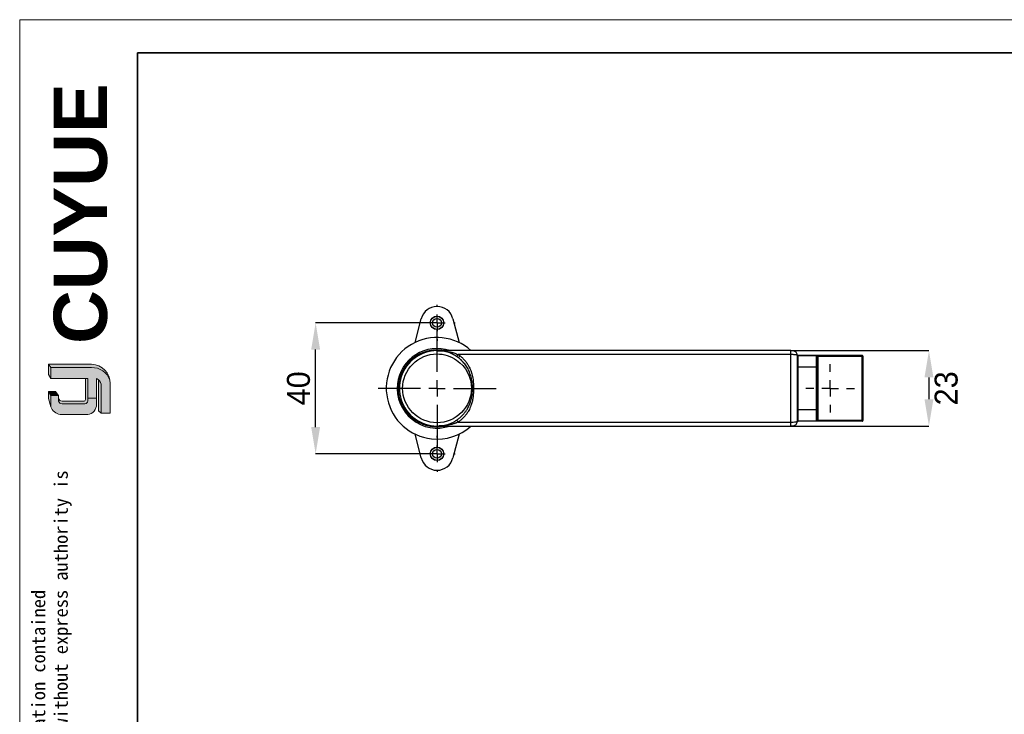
# Model space of a CAD drawing. Header units: millimetres. Extents: x 1370 to 1970, y 2215 to 2639.
# Tile 11 of 16: x 1370 to 1670, y 2427 to 2639. Entities that reach past the tile are written whole.
import ezdxf

# ---------------------------------------------------------------- set-up
doc = ezdxf.new("R2010")
doc.units = ezdxf.units.MM
doc.linetypes.add('CENTERX2', pattern=[20.319999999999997, 12.7, -2.54, 2.54, -2.54])
for name, color, linetype, lineweight in [('0007', 7, 'Continuous', 5), ('实线层', 7, 'Continuous', 25), ('尺寸线层', 3, 'Continuous', 18), ('粗实线层', 7, 'Continuous', 35), ('细实线层', 3, 'Continuous', 18)]:
    doc.layers.add(name, color=color, linetype=linetype, lineweight=lineweight)
for name, color, linetype in [('1轮廓实线层', 7, 'Continuous'), ('2细线层', 3, 'Continuous'), ('3中心线层', 1, 'CENTERX2')]:
    doc.layers.add(name, color=color, linetype=linetype)
doc.styles.add('ARIAL', font='arial.ttf')
doc.styles.add('SLDTEXTSTYLE1', font='txt')
doc.styles.get("Standard").update_dxf_attribs({"font": 'arial.ttf'})
doc.dimstyles.new('SLDDIMSTYLE0', dxfattribs={"dimtxt": 7, "dimasz": 8.16, "dimexe": 0, "dimexo": 0.0625, "dimgap": 1.75, "dimtad": 2, "dimdec": 0, "dimrnd": 1e-09, "dimzin": 4, "dimdsep": 46, "dimtxsty": 'SLDTEXTSTYLE1', "dimsah": 1, "dimcen": 0.09, "dimadec": 0, "dimazin": 1, "dimtfac": 1, "dimtmove": 0, "dimatfit": 0, "dimfxl": 1, "dimfrac": 2, "dimtolj": 1, "dimtzin": 12, "dimarcsym": 0})

# ---------------------------------------------------------------- blocks, each defined once
blk = doc.blocks.new('*D26')
at = {"layer": '2细线层', "color": 0, "lineweight": -2, "ltscale": 2, "transparency": 16777216}
for p, q in [((1497.255233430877, 2546.562426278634), (1460.263660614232, 2546.562426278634)), ((1460.263660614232, 2514.722426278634), (1460.263660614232, 2538.402426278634)), ((1497.255233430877, 2506.562426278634), (1460.263660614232, 2506.562426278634))]:
    blk.add_line(p, q, dxfattribs=at)
at = {"layer": '2细线层', "color": 0, "ltscale": 2, "transparency": 16777216}
for points in [[(1458.903660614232, 2538.402426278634), (1461.623660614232, 2538.402426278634), (1460.263660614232, 2546.562426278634)], [(1458.903660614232, 2514.722426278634), (1461.623660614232, 2514.722426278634), (1460.263660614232, 2506.562426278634)]]:
    blk.add_solid(points, dxfattribs=at)
at = {"layer": 'Defpoints', "color": 0, "ltscale": 2, "transparency": 16777216}
for p in [(1460.263660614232, 2546.562426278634), (1497.317733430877, 2546.562426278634), (1497.317733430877, 2506.562426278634)]:
    blk.add_point(p, dxfattribs=at)
at = {"layer": '2细线层', "color": 0, "ltscale": 2, "transparency": 16777216, "insert": (1451.513660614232, 2526.562426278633), "char_height": 7, "attachment_point": 2, "rotation": 90, "style": 'SLDTEXTSTYLE1'}
blk.add_mtext('\\A1;40', dxfattribs=at)
blk = doc.blocks.new('*D27')
at = {"layer": '2细线层', "color": 0, "lineweight": -2, "ltscale": 2, "transparency": 16777216}
for p, q in [((1605.380233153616, 2538.062426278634), (1647.462904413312, 2538.062426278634)), ((1647.462904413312, 2529.902426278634), (1647.462904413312, 2523.222426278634)), ((1605.38023346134, 2515.062426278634), (1647.462904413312, 2515.062426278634))]:
    blk.add_line(p, q, dxfattribs=at)
at = {"layer": '2细线层', "color": 0, "ltscale": 2, "transparency": 16777216}
for points in [[(1646.102904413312, 2529.902426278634), (1648.822904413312, 2529.902426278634), (1647.462904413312, 2538.062426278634)], [(1646.102904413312, 2523.222426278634), (1648.822904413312, 2523.222426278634), (1647.462904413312, 2515.062426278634)]]:
    blk.add_solid(points, dxfattribs=at)
at = {"layer": 'Defpoints', "color": 0, "ltscale": 2, "transparency": 16777216}
for p in [(1605.317733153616, 2538.062426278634), (1605.31773346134, 2515.062426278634), (1647.462904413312, 2515.062426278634)]:
    blk.add_point(p, dxfattribs=at)
at = {"layer": '2细线层', "color": 0, "ltscale": 2, "transparency": 16777216, "insert": (1649.212904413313, 2526.562426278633), "char_height": 7, "attachment_point": 2, "rotation": 90, "style": 'SLDTEXTSTYLE1'}
blk.add_mtext('\\A1;23', dxfattribs=at)
blk = doc.blocks.new('SW_CENTERMARKSYMBOL_0')
at = {"layer": '3中心线层', "color": 0, "ltscale": 4}
for p, q in [((0, 5.000000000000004), (0, 18.00000000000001)), ((-4.99999999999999, 0), (-18, 0)), ((0, 0), (-2.500000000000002, 0)), ((0, 0), (0, 2.500000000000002)), ((0, 0), (0, -2.500000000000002)), ((0, 0), (2.500000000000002, 0)), ((4.99999999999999, 0), (18, 0)), ((0, -5.000000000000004), (0, -17.99999999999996))]:
    blk.add_line(p, q, dxfattribs=at)
blk = doc.blocks.new('SW_CENTERMARKSYMBOL_1')
at = {"layer": '3中心线层', "color": 0, "ltscale": 4}
for p, q in [((0, 5.000000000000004), (0, 5.500000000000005)), ((-5.000000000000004, 0), (-5.500000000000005, 0)), ((0, 0), (-2.500000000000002, 0)), ((0, 0), (0, 2.500000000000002)), ((0, 0), (0, -2.500000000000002)), ((0, 0), (2.500000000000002, 0)), ((5.000000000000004, 0), (5.500000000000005, 0)), ((0, -5.000000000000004), (0, -5.500000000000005))]:
    blk.add_line(p, q, dxfattribs=at)
blk = doc.blocks.new('SW_CENTERMARKSYMBOL_2')
at = {"layer": '3中心线层', "color": 0, "ltscale": 4}
for p, q in [((0, 5.000000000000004), (0, 5.499999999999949)), ((-5.000000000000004, 0), (-5.500000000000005, 0)), ((0, 0), (-2.500000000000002, 0)), ((0, 0), (0, 2.499999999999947)), ((0, 0), (0, -2.500000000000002)), ((0, 0), (2.500000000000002, 0)), ((4.99999999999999, 0), (5.499999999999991, 0)), ((0, -5.000000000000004), (0, -5.500000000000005))]:
    blk.add_line(p, q, dxfattribs=at)
blk = doc.blocks.new('SW_CENTERMARKSYMBOL_3')
at = {"layer": '3中心线层', "color": 0, "ltscale": 4}
for p, q in [((0, 5.000000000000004), (0, 7.400000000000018)), ((-4.999999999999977, 0), (-7.39999999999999, 0)), ((0, 0), (-2.500000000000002, 0)), ((0, 0), (0, 2.500000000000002)), ((0, 0), (0, -2.500000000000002)), ((0, 0), (2.500000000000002, 0)), ((5.000000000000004, 0), (7.400000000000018, 0)), ((0, -5.000000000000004), (0, -7.400000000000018))]:
    blk.add_line(p, q, dxfattribs=at)

msp = doc.modelspace()

# ---------------------------------------------------------------- hatches: boundary and pattern name
at = {"layer": '实线层'}
h = msp.add_hatch(color=251, dxfattribs=at)
edge = h.paths.add_edge_path(flags=0)
edge.add_line((1378.7264040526, 2533.908611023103), (1379.431717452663, 2532.91151884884))
edge.add_line((1379.431717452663, 2532.911518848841), (1391.865482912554, 2532.911518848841))
edge.add_arc((1392.084972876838, 2527.284075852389), 5.631721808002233, 18.258457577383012, 92.23360366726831, ccw=False)
edge.add_arc((1391.713567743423, 2528.115400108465), 5.795202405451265, 9.265836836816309, 88.49787900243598)
edge.add_line((1391.865482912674, 2533.908611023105), (1378.726404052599, 2533.908611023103))
h = msp.add_hatch(color=254, dxfattribs=at)
h.paths.add_polyline_path([(1378.7264040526, 2523.468054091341), (1379.431717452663, 2520.935198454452), (1379.431717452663, 2524.417722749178), (1378.7264040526, 2525.615445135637)], flags=0)
h.paths.add_polyline_path([(1379.431717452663, 2529.518780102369), (1379.431717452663, 2532.911518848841), (1378.7264040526, 2533.908611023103), (1378.7264040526, 2530.769411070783)], flags=0)
h = msp.add_hatch(color=251, dxfattribs=at)
edge = h.paths.add_edge_path(flags=0)
edge.add_line((1389.366965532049, 2522.641975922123), (1382.88119656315, 2522.641975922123))
edge.add_arc((1382.878882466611, 2523.750269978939), 1.108296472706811, 193.8962338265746, 270.1196323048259, ccw=False)
edge.add_line((1381.803023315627, 2523.484096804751), (1381.803023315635, 2522.684840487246))
edge.add_arc((1382.878882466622, 2522.951013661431), 1.108296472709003, 193.8962338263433, 270.1196323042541)
edge.add_line((1382.88119656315, 2521.842719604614), (1389.849158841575, 2521.84271960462))
edge.add_arc((1389.881886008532, 2522.643542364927), 0.8014912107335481, 267.659799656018, 364.9883187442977)
edge.add_line((1390.680341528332, 2522.713234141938), (1390.680341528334, 2529.518780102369))
edge.add_line((1390.680341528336, 2529.518780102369), (1390.005639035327, 2529.518780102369))
edge.add_line((1390.005639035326, 2529.518780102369), (1390.005639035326, 2523.153493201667))
edge.add_arc((1389.386792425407, 2523.271698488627), 0.6300346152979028, 268.1966309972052, 349.18624476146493, ccw=False)
h = msp.add_hatch(color=251, dxfattribs=at)
edge = h.paths.add_edge_path(flags=0)
edge.add_line((1394.003130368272, 2519.689526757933), (1394.788227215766, 2518.976149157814))
edge.add_line((1394.788227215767, 2518.976149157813), (1394.788227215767, 2527.826600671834))
edge.add_arc((1392.685037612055, 2527.502344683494), 2.128038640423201, 8.764480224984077, 53.88699480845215)
edge.add_line((1393.939260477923, 2529.221493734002), (1394.003130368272, 2519.689526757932))
msp.add_hatch(color=251, dxfattribs=at).paths.add_polyline_path([(1381.803023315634, 2524.417722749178), (1380.892961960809, 2525.615445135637), (1378.7264040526, 2525.615445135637), (1379.431717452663, 2524.417722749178)], flags=0)
h = msp.add_hatch(color=30, dxfattribs=at)
edge = h.paths.add_edge_path(flags=0)
edge.add_arc((1382.878882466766, 2522.951013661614), 1.108296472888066, 193.8962338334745, 270.11963231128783, ccw=False)
edge.add_line((1381.803023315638, 2522.684840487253), (1381.803023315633, 2524.417722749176))
edge.add_line((1381.803023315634, 2524.417722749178), (1379.431717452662, 2524.417722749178))
edge.add_line((1379.431717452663, 2524.417722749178), (1379.431717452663, 2520.935198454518))
edge.add_arc((1382.70232366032, 2522.026394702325), 3.447836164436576, 198.4506221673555, 263.4013944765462)
edge.add_line((1382.306122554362, 2518.601398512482), (1390.680341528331, 2518.60139851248))
edge.add_arc((1390.405496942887, 2521.551611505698), 2.962987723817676, 275.3223660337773, 362.7233690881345)
edge.add_line((1393.365138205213, 2521.692394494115), (1393.365138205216, 2523.549027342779))
edge.add_line((1393.365138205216, 2523.549027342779), (1390.680341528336, 2523.549027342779))
edge.add_line((1390.680341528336, 2523.549027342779), (1390.680341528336, 2522.713234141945))
edge.add_arc((1389.881886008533, 2522.643542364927), 0.8014912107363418, -92.34020034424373, 4.988318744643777, ccw=False)
edge.add_line((1389.849158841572, 2521.842719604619), (1382.88119656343, 2521.84271960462))
at = {"layer": '尺寸线层'}
h = msp.add_hatch(color=179, dxfattribs=at)
edge = h.paths.add_edge_path(flags=0)
edge.add_line((1391.865482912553, 2532.911518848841), (1379.431717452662, 2532.911518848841))
edge.add_line((1379.431717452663, 2532.911518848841), (1379.431717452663, 2529.518780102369))
edge.add_line((1379.431717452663, 2529.518780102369), (1390.680341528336, 2529.518780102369))
edge.add_line((1390.680341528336, 2529.518780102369), (1390.680341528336, 2523.549027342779))
edge.add_line((1390.680341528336, 2523.549027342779), (1393.365138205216, 2523.549027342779))
edge.add_line((1393.365138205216, 2523.549027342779), (1393.365138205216, 2529.518780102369))
edge.add_arc((1392.685037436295, 2527.502344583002), 2.128038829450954, 8.764482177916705, 71.36184450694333, ccw=False)
edge.add_line((1394.788227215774, 2527.826600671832), (1394.788227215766, 2518.976149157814))
edge.add_line((1394.788227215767, 2518.976149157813), (1397.50793574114, 2518.976149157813))
edge.add_line((1397.507935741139, 2518.976149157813), (1397.507935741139, 2528.017060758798))
edge.add_arc((1391.713568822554, 2528.11540008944), 5.795201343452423, 359.0276957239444, 369.2658387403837)
edge.add_arc((1392.084972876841, 2527.284075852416), 5.631721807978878, 18.25845757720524, 92.23360366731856)

# ---------------------------------------------------------------- linework, layer by layer
at = {"layer": '0007'}
for p, q in [((1378.7264040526, 2533.908611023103), (1391.86548291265, 2533.908611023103)), ((1378.7264040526, 2530.769411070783), (1378.7264040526, 2533.908611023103)), ((1379.431717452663, 2532.911518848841), (1378.7264040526, 2533.908611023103)), ((1379.431717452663, 2529.518780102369), (1378.7264040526, 2530.769411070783)), ((1379.431717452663, 2532.911518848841), (1391.865482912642, 2532.911518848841)), ((1379.431717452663, 2529.518780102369), (1379.431717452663, 2532.911518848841)), ((1390.680341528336, 2529.518780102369), (1379.431717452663, 2529.518780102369)), ((1390.005639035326, 2523.153493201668), (1390.005639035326, 2529.518780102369)), ((1390.680341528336, 2522.713234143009), (1390.680341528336, 2529.518780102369)), ((1393.365138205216, 2521.692394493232), (1393.365138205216, 2529.518780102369)), ((1394.003130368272, 2519.689526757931), (1393.939260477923, 2529.221493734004)), ((1394.788227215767, 2518.976149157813), (1394.788227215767, 2527.826600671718)), ((1397.507935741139, 2518.976149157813), (1397.507935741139, 2528.017060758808)), ((1378.7264040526, 2523.468054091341), (1378.7264040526, 2525.615445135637)), ((1380.892961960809, 2525.615445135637), (1378.7264040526, 2525.615445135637)), ((1379.431717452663, 2524.417722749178), (1378.7264040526, 2525.615445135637)), ((1381.803023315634, 2524.417722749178), (1380.892961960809, 2525.615445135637)), ((1379.431717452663, 2520.935198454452), (1378.7264040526, 2523.468054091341)), ((1379.431717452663, 2520.935198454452), (1379.431717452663, 2524.417722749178)), ((1381.803023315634, 2524.417722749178), (1379.431717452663, 2524.417722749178)), ((1381.803023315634, 2522.684840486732), (1381.803023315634, 2524.417722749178)), ((1389.366965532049, 2522.641975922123), (1382.881196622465, 2522.641975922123)), ((1389.849158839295, 2521.84271960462), (1382.881196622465, 2521.84271960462)), ((1390.680341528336, 2523.549027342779), (1393.365138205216, 2523.549027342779)), ((1390.680341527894, 2518.60139851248), (1382.306122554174, 2518.60139851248)), ((1394.788227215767, 2518.976149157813), (1394.003130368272, 2519.689526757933)), ((1397.507935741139, 2518.976149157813), (1394.788227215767, 2518.976149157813))]:
    msp.add_line(p, q, dxfattribs=at)
for centre, radius, start, end in [((1391.713567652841, 2528.115400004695), 5.795202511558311, 359.0276967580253, 88.49787813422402), ((1392.084973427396, 2527.284076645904), 5.631721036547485, 18.24249939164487, 92.2336095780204), ((1392.685037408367, 2527.502344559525), 2.128038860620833, 8.764482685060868, 71.36184399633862), ((1382.878882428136, 2523.750269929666), 1.108296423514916, 193.8962318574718, 270.1196373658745), ((1382.878882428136, 2522.951013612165), 1.108296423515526, 193.8962318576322, 270.1196373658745), ((1389.386792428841, 2523.271698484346), 0.6300346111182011, 268.1966306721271, 349.1862450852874), ((1389.881885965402, 2522.643542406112), 0.8014912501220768, 267.6598026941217, 4.988315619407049), ((1390.405497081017, 2521.551611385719), 2.962987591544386, 275.322363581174, 2.723371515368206), ((1382.702324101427, 2522.026395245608), 3.447836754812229, 198.4506284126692, 263.4013882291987)]:
    msp.add_arc(centre, radius, start, end, dxfattribs=at)
at = {"layer": '1轮廓实线层', "linetype": 'Continuous', "lineweight": 25, "ltscale": 2}
for p, q in [((1490.595954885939, 2540.529089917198), (1492.476504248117, 2547.812426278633)), ((1502.158962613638, 2547.812426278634), (1504.039511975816, 2540.529089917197)), ((1605.317733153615, 2538.062426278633), (1497.317733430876, 2538.062426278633)), ((1500.919313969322, 2537.495090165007), (1500.88034062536, 2537.49667328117)), ((1501.174164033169, 2537.374367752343), (1500.880342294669, 2537.49667605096)), ((1605.317733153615, 2536.871704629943), (1503.75856424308, 2536.871682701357)), ((1605.317733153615, 2538.013732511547), (1605.317733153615, 2538.062426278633)), ((1605.317733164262, 2516.253147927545), (1605.317733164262, 2536.871704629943)), ((1605.798030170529, 2538.062426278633), (1605.817733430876, 2538.062426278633)), ((1607.316925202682, 2536.56242628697), (1607.271322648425, 2536.62108645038)), ((1607.517733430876, 2536.54720218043), (1607.517733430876, 2536.562426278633)), ((1613.117733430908, 2536.562426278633), (1607.517733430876, 2536.562426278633)), ((1607.517733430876, 2536.503847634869), (1607.517733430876, 2536.54720218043)), ((1607.517733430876, 2533.121004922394), (1607.517733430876, 2536.503847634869)), ((1613.117733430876, 2536.50384763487), (1607.517733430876, 2536.503847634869)), ((1613.117733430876, 2536.547202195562), (1613.117733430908, 2536.562426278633)), ((1613.117733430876, 2536.50384763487), (1613.117733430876, 2536.547202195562)), ((1613.117733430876, 2533.121004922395), (1613.117733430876, 2536.50384763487)), ((1613.317733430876, 2532.979583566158), (1613.317733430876, 2536.362426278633)), ((1613.317733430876, 2536.362426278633), (1613.517733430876, 2536.362426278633)), ((1613.517733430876, 2536.362426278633), (1613.517733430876, 2536.56242627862)), ((1627.117733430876, 2536.562426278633), (1613.517733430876, 2536.562426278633)), ((1613.517733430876, 2536.362426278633), (1613.517733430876, 2516.762426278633)), ((1613.517733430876, 2536.362426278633), (1627.117733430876, 2536.362426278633)), ((1627.117733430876, 2536.362426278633), (1627.117733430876, 2536.562426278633)), ((1627.317733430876, 2536.362426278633), (1627.117733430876, 2536.362426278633)), ((1627.117733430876, 2516.762426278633), (1627.117733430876, 2536.362426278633)), ((1627.317733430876, 2536.362426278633), (1627.317733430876, 2516.762426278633)), ((1607.517733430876, 2532.979583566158), (1607.317733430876, 2532.979583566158)), ((1607.517733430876, 2533.056120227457), (1607.517733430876, 2533.121004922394)), ((1607.517733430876, 2533.121004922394), (1613.117733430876, 2533.121004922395)), ((1607.517733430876, 2532.979583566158), (1607.517733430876, 2533.056120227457)), ((1613.117733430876, 2532.979583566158), (1607.517733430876, 2532.979583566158)), ((1607.517733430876, 2520.145268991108), (1607.517733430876, 2532.979583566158)), ((1613.117733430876, 2533.056120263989), (1613.117733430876, 2533.121004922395)), ((1613.117733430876, 2532.979583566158), (1613.117733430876, 2533.056120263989)), ((1613.317733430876, 2532.979583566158), (1613.117733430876, 2532.979583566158)), ((1613.117733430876, 2520.145268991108), (1613.117733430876, 2532.979583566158)), ((1613.317733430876, 2520.145268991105), (1613.317733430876, 2532.979583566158)), ((1607.317733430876, 2520.145268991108), (1607.517733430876, 2520.145268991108)), ((1607.517733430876, 2520.068732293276), (1607.517733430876, 2520.145268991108)), ((1607.517733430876, 2520.145268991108), (1613.117733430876, 2520.145268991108)), ((1607.517733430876, 2520.003847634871), (1607.517733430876, 2520.068732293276)), ((1613.117733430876, 2520.003847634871), (1607.517733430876, 2520.003847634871)), ((1607.517733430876, 2516.621004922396), (1607.517733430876, 2520.003847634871)), ((1613.117733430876, 2520.068732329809), (1613.117733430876, 2520.145268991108)), ((1613.117733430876, 2520.145268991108), (1613.307681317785, 2520.145268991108)), ((1613.117733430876, 2520.003847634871), (1613.117733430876, 2520.068732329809)), ((1613.117733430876, 2516.621004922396), (1613.117733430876, 2520.003847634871)), ((1613.307681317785, 2520.145268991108), (1613.317733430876, 2520.145268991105)), ((1613.317733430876, 2516.762426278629), (1613.317733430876, 2520.145268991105)), ((1500.880342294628, 2515.628176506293), (1501.174225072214, 2515.741225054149)), ((1500.919544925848, 2515.629601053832), (1500.88034310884, 2515.628174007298)), ((1501.029098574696, 2515.677768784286), (1500.888251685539, 2515.630756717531)), ((1503.758594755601, 2516.253187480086), (1605.317733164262, 2516.253147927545)), ((1607.271481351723, 2516.503708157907), (1607.316925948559, 2516.562426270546)), ((1607.517733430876, 2516.621004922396), (1613.117733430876, 2516.621004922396)), ((1607.517733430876, 2516.577650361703), (1607.517733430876, 2516.621004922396)), ((1607.517733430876, 2516.562426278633), (1607.517733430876, 2516.577650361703)), ((1613.117735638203, 2516.562426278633), (1607.517733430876, 2516.562426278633)), ((1613.117733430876, 2516.577650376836), (1613.117733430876, 2516.621004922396)), ((1613.517733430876, 2516.762426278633), (1613.317733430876, 2516.762426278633)), ((1613.517733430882, 2516.562426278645), (1613.517733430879, 2516.762426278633)), ((1627.117733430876, 2516.762426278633), (1613.517733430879, 2516.762426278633)), ((1627.117733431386, 2516.562426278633), (1613.517733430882, 2516.562426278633)), ((1627.117733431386, 2516.562426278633), (1627.117733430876, 2516.762426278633)), ((1627.317733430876, 2516.762426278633), (1627.117733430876, 2516.762426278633)), ((1492.476504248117, 2505.312426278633), (1490.59595488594, 2512.595762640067)), ((1497.317733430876, 2515.062426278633), (1605.317733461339, 2515.062426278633)), ((1504.039511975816, 2512.595762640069), (1502.158962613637, 2505.312426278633)), ((1605.317733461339, 2515.062426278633), (1605.317733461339, 2515.1111203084)), ((1605.800224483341, 2515.062424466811), (1605.817733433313, 2515.062421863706))]:
    msp.add_line(p, q, dxfattribs=at)
at = {"layer": '1轮廓实线层', "linetype": 'Continuous', "lineweight": 25, "ltscale": 2, "flags": 128}
for points in [[(1613.317733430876, 2520.145268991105), (1613.313890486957, 2520.117679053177), (1613.304361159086, 2520.094425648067)], [(1613.117735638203, 2516.562426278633), (1613.117735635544, 2516.562667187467), (1613.117735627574, 2516.5633893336), (1613.117735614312, 2516.564590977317), (1613.11773559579, 2516.566269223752), (1613.117735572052, 2516.568420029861), (1613.117735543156, 2516.571038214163), (1613.117735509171, 2516.57411746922), (1613.117733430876, 2516.577650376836)]]:
    msp.add_lwpolyline(points, dxfattribs=at)
at = {"layer": '1轮廓实线层', "linetype": 'Continuous', "lineweight": 25, "ltscale": 4}
for centre, radius in [((1497.317733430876, 2546.562426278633), 2.049999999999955), ((1497.317733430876, 2546.562426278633), 2), ((1497.317733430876, 2546.562426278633), 1.350000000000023), ((1497.317733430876, 2506.562426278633), 2.050000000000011), ((1497.317733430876, 2506.562426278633), 2), ((1497.317733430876, 2506.562426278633), 1.349999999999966)]:
    msp.add_circle(centre, radius, dxfattribs=at)
for centre, radius, start, end in [((1497.317733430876, 2546.562426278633), 5.000000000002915, 14.47751218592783, 165.5224878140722), ((1497.317733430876, 2526.562426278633), 15.50000000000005, 48.02724750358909, 263.9218823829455), ((1497.317733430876, 2526.562426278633), 12.14644416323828, 71.22310569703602, 173.4639687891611), ((1497.317733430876, 2526.562426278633), 11.50000000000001, 71.95329957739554, 288.0467004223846), ((1607.50667449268, 2536.283247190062), 0.2208774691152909, 87.13010331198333, 136.9703085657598), ((1607.517733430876, 2536.362426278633), 0.1999999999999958, 90, 139.5993578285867), ((1613.117733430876, 2536.362426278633), 0.2000000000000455, 1.433030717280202e-09, 89.9999999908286), ((1613.142733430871, 2536.327070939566), 0.1785357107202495, 11.42175366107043, 98.04946697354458), ((1627.117733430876, 2536.362426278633), 0.1999999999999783, 45.0004773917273, 90), ((1627.117733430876, 2536.362426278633), 0.1999999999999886, 0, 45.0004773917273), ((1607.492733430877, 2532.944228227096), 0.1785357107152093, 81.95053302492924, 168.5782463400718), ((1613.142733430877, 2532.944228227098), 0.178535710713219, 11.42175365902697, 98.04946697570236), ((1497.317733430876, 2526.562426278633), 12.14644416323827, 173.4639687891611, 288.7768943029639), ((1607.492733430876, 2520.180624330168), 0.1785357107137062, 191.4217536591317, 278.0494669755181), ((1613.131093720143, 2520.213873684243), 0.2104505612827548, 266.3601745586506, 325.4181888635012), ((1607.492733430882, 2516.7977816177), 0.178535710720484, 191.4217536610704, 278.0494669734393), ((1607.517733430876, 2516.762426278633), 0.2000000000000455, 179.9999999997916, 270), ((1613.142733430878, 2516.797781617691), 0.1785357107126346, 261.9505330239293, 348.5782463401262), ((1613.117733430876, 2516.762426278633), 0.2000000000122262, 270.0006323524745, 359.9999999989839), ((1627.117733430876, 2516.762426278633), 0.2000000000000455, 270.000000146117, 314.9995219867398), ((1627.117733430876, 2516.762426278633), 0.2000000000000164, 314.9995219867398, 0), ((1497.317733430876, 2526.562426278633), 15.5, 263.9218823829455, 311.9547960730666), ((1497.317733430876, 2506.562426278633), 5.000000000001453, 194.4775121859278, 345.5224878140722)]:
    msp.add_arc(centre, radius, start, end, dxfattribs=at)
at = {"layer": '1轮廓实线层', "linetype": 'Continuous', "lineweight": 25, "ltscale": 2}
for points, knots in [([(1485.591136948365, 2527.811108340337), (1485.65870995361, 2528.285963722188), (1485.795951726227, 2529.250402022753), (1486.231977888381, 2530.671705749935), (1486.799434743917, 2531.953592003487), (1487.463020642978, 2533.076542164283), (1488.415007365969, 2534.369708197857), (1489.568115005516, 2535.516032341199), (1490.8814588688, 2536.4693562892), (1491.929026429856, 2537.075039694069), (1493.024787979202, 2537.5680697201), (1494.261953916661, 2537.979416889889), (1495.635144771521, 2538.267806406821), (1497.114602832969, 2538.381474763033), (1498.546581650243, 2538.327692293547), (1499.464086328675, 2538.149271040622), (1499.91067256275, 2538.062426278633)], [0, 0, 0, 0, 0.07231170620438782, 0.1468661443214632, 0.2235317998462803, 0.2834444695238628, 0.3433836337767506, 0.4656219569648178, 0.5268094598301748, 0.5880240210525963, 0.647936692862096, 0.7078758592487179, 0.7845180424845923, 0.8590781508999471, 0.9314076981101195, 1, 1, 1, 1]), ([(1497.327533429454, 2516.062430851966), (1494.542840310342, 2516.0598318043), (1491.870958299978, 2517.163641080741), (1487.929131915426, 2521.098116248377), (1486.820337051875, 2523.767933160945), (1486.815138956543, 2529.337319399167), (1487.918948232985, 2532.009201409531), (1491.853423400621, 2535.951027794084), (1494.523240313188, 2537.059822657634), (1497.307933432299, 2537.0624217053)], [0, 0, 0, 0, 0.25, 0.25, 0.5, 0.5, 0.75, 0.75, 1, 1, 1, 1]), ([(1497.317733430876, 2538.062426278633), (1497.46474820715, 2538.06153406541), (1497.745322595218, 2538.059831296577), (1498.145913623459, 2538.046995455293), (1498.506072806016, 2538.029357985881), (1498.825794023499, 2538.008322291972), (1499.105084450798, 2537.985895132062), (1499.501035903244, 2537.949022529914), (1500.007625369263, 2537.889898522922), (1500.618723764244, 2537.799996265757), (1501.005992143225, 2537.727791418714), (1501.190134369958, 2537.69345873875)], [0, 0, 0, 0, 0.1136289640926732, 0.2168583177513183, 0.3096880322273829, 0.3921181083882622, 0.4641485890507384, 0.5257795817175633, 0.698630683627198, 0.8567019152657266, 1, 1, 1, 1]), ([(1501.190131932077, 2537.693462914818), (1501.161354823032, 2537.658027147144), (1501.103560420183, 2537.586859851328), (1501.020900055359, 2537.522490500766), (1500.958298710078, 2537.490901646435), (1500.927845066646, 2537.494173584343), (1500.919313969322, 2537.495090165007)], [0, 0, 0, 0, 0.2946145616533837, 0.5916880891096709, 0.8856179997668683, 1, 1, 1, 1]), ([(1503.280286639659, 2536.297106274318), (1502.888184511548, 2536.546627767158), (1502.214402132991, 2536.975401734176), (1501.48083696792, 2537.256748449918), (1501.174164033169, 2537.374367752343)], [0, 0, 0, 0, 0.5819417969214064, 0.9999999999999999, 0.9999999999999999, 0.9999999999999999, 0.9999999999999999]), ([(1501.190134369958, 2537.69345873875), (1501.290463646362, 2537.672915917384), (1501.497135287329, 2537.630599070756), (1501.8132713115, 2537.552836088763), (1502.145312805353, 2537.460713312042), (1502.556675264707, 2537.332029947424), (1503.096602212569, 2537.139805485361), (1503.519080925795, 2536.968683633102), (1503.75856424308, 2536.871682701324)], [0, 0, 0, 0, 0.1145913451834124, 0.236050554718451, 0.3644309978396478, 0.4997777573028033, 0.7164475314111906, 0.9999999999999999, 0.9999999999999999, 0.9999999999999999, 0.9999999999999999]), ([(1503.75856424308, 2536.871682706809), (1503.668146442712, 2536.745689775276), (1503.572039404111, 2536.619905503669), (1503.402582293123, 2536.416327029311), (1503.330419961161, 2536.339959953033), (1503.28028664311, 2536.297106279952)], [0, 0, 0, 0, 0.5, 0.5, 1, 1, 1, 1]), ([(1503.75856424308, 2536.871682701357), (1503.855776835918, 2536.805016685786), (1504.050046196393, 2536.671791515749), (1504.23724481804, 2536.529012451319), (1504.330769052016, 2536.45768018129)], [0, 0, 0, 0, 0.5004010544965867, 1, 1, 1, 1]), ([(1606.053570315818, 2538.03356140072), (1606.017327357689, 2538.033648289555), (1605.94490165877, 2538.033821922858), (1605.762486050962, 2538.034086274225), (1605.54512204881, 2538.034352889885), (1605.386060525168, 2538.034532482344), (1605.306596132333, 2538.034622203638)], [0, 0, 0, 0, 0.2506246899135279, 0.500832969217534, 0.7506247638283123, 1, 1, 1, 1]), ([(1605.317733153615, 2536.871704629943), (1605.317733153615, 2537.035448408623), (1605.317733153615, 2537.362935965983), (1605.317733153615, 2537.743437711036), (1605.317733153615, 2537.973792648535), (1605.317733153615, 2538.004436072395), (1605.317733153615, 2538.013732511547)], [0, 0, 0, 0, 0.2910791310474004, 0.5821582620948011, 0.873237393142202, 0.9999999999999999, 0.9999999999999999, 0.9999999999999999, 0.9999999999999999]), ([(1607.271322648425, 2536.62108645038), (1607.268000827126, 2536.626197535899), (1607.250618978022, 2536.652941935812), (1607.093344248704, 2536.709447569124), (1606.8086217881, 2536.775777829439), (1606.425769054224, 2536.822474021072), (1605.962043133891, 2536.860764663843), (1605.573393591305, 2536.867448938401), (1605.317735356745, 2536.871845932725)], [0, 0, 0, 0, 0.03641399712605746, 0.1905408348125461, 0.430999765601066, 0.5787650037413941, 0.7229066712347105, 0.9999999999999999, 0.9999999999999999, 0.9999999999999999, 0.9999999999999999]), ([(1606.543157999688, 2537.818758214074), (1606.491805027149, 2537.866239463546), (1606.416331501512, 2537.936022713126), (1606.248398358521, 2538.001751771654), (1606.152242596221, 2538.023698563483), (1606.105214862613, 2538.034432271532)], [0, 0, 0, 0, 0.5210173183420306, 0.7657397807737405, 1, 1, 1, 1]), ([(1607.282035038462, 2536.548273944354), (1607.270531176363, 2536.697577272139), (1607.247523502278, 2536.996183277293), (1607.050372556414, 2537.403968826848), (1606.756531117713, 2537.746166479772), (1606.49471942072, 2537.882803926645), (1606.363814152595, 2537.95112234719)], [0, 0, 0, 0, 0.2500023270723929, 0.5000035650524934, 0.7500028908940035, 0.9999999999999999, 0.9999999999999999, 0.9999999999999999, 0.9999999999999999]), ([(1504.330769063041, 2536.457680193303), (1504.2350541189, 2536.341521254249), (1504.133739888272, 2536.225858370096), (1503.953507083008, 2536.036294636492), (1503.875689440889, 2535.963551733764), (1503.819952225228, 2535.920417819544)], [0, 0, 0, 0, 0.5, 0.5, 1, 1, 1, 1]), ([(1508.129983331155, 2526.562426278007), (1508.129302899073, 2526.682624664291), (1508.127913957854, 2526.927981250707), (1508.115261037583, 2527.303352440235), (1508.092987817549, 2527.693380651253), (1508.058684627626, 2528.097930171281), (1508.01075514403, 2528.516758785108), (1507.931788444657, 2529.055675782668), (1507.801670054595, 2529.723165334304), (1507.549657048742, 2530.68287211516), (1507.118906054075, 2531.846934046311), (1506.54838830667, 2532.919479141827), (1505.994213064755, 2533.736867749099), (1505.559729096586, 2534.289232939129), (1505.118773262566, 2534.779917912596), (1504.679100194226, 2535.211385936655), (1504.249868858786, 2535.589686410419), (1503.959341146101, 2535.813187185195), (1503.819952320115, 2535.92041795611)], [0, 0, 0, 0, 0.03365028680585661, 0.06868910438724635, 0.1051371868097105, 0.1430162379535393, 0.1823488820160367, 0.2231585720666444, 0.2955181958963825, 0.3726858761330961, 0.5009483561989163, 0.642483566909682, 0.7121412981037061, 0.777850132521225, 0.8395426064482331, 0.8971618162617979, 0.9506604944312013, 1, 1, 1, 1]), ([(1504.330769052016, 2536.45768018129), (1504.414663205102, 2536.39138391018), (1504.581975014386, 2536.259167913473), (1504.824418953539, 2536.051831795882), (1505.059583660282, 2535.83867034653), (1505.286911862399, 2535.618979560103), (1505.506607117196, 2535.392966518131), (1505.892649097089, 2534.969139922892), (1506.407569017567, 2534.323199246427), (1507.060124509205, 2533.29118103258), (1507.639080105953, 2532.056028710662), (1508.025628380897, 2530.800435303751), (1508.242317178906, 2529.690596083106), (1508.348814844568, 2528.846602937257), (1508.406974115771, 2528.060484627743), (1508.437447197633, 2527.330730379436), (1508.440598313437, 2526.824880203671), (1508.442233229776, 2526.562426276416)], [0, 0, 0, 0, 0.02887935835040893, 0.05759468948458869, 0.08617273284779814, 0.1146406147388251, 0.1430257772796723, 0.1713559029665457, 0.2696026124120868, 0.3658304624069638, 0.5006134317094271, 0.6362723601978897, 0.718269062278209, 0.8042271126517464, 0.8644202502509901, 0.9296561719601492, 0.9999999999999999, 0.9999999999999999, 0.9999999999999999, 0.9999999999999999]), ([(1607.36600011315, 2536.491536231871), (1607.363768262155, 2536.48925704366), (1607.354528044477, 2536.479820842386), (1607.347149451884, 2536.461214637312), (1607.342766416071, 2536.443865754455), (1607.345336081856, 2536.434650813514), (1607.345615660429, 2536.433648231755)], [0, 0, 0, 0, 0.1283824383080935, 0.5315236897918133, 0.9490299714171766, 1, 1, 1, 1]), ([(1613.517733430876, 2536.562426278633), (1613.467430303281, 2536.562426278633), (1613.390073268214, 2536.562426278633), (1613.296826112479, 2536.562426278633), (1613.233339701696, 2536.562426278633), (1613.181385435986, 2536.562426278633), (1613.131443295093, 2536.562426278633), (1613.123109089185, 2536.562426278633), (1613.11773343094, 2536.562426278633)], [0, 0, 0, 0, 0.2394431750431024, 0.3682199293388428, 0.4999986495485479, 0.628776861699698, 0.7605568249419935, 1, 1, 1, 1]), ([(1499.818080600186, 2515.062426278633), (1499.540459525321, 2514.998454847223), (1498.781048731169, 2514.823465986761), (1497.51920482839, 2514.746237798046), (1496.066411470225, 2514.805367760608), (1494.630568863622, 2515.049059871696), (1493.208272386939, 2515.474277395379), (1491.926612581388, 2516.044616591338), (1490.803606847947, 2516.707598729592), (1489.510458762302, 2517.659768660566), (1488.364120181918, 2518.812797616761), (1487.410814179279, 2520.12615240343), (1486.805080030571, 2521.173724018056), (1486.312235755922, 2522.269461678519), (1485.900133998, 2523.506727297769), (1485.615297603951, 2524.879485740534), (1485.488216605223, 2526.360721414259), (1485.55718111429, 2527.332591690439), (1485.591136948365, 2527.811108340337)], [0, 0, 0, 0, 0.03831727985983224, 0.1048139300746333, 0.1693212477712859, 0.2338073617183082, 0.3003042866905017, 0.3686787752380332, 0.4221120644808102, 0.4755689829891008, 0.5845875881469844, 0.6391578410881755, 0.6937522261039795, 0.7471855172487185, 0.8006424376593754, 0.8689959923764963, 0.9354979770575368, 0.9999999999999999, 0.9999999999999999, 0.9999999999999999, 0.9999999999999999]), ([(1507.817733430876, 2526.562426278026), (1507.817733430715, 2523.779429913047), (1506.71277569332, 2521.110064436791), (1502.778861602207, 2517.172476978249), (1500.110528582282, 2516.065028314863), (1497.327533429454, 2516.062430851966)], [0, 0, 0, 0, 0.4999999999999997, 0.4999999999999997, 1, 1, 1, 1]), ([(1503.280286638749, 2516.827746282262), (1503.369088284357, 2516.8867995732), (1503.553159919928, 2517.009207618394), (1503.831104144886, 2517.210563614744), (1504.120824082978, 2517.434796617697), (1504.419772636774, 2517.684386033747), (1504.760228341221, 2517.991199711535), (1505.240804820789, 2518.469383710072), (1505.694448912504, 2518.995833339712), (1506.181795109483, 2519.654410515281), (1506.548613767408, 2520.227583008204), (1506.89839219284, 2520.873773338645), (1507.2826982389, 2521.702606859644), (1507.566887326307, 2522.507835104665), (1507.76796506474, 2523.279493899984), (1507.888303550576, 2523.826914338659), (1507.997378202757, 2524.476228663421), (1508.078516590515, 2525.20626342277), (1508.122800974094, 2525.897546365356), (1508.127638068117, 2526.345322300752), (1508.129983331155, 2526.562426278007)], [0, 0, 0, 0, 0.02818130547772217, 0.05841534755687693, 0.09069366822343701, 0.1250062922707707, 0.1613415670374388, 0.2118118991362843, 0.3041860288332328, 0.3446702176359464, 0.4283384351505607, 0.4837486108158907, 0.5386705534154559, 0.6695583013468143, 0.7083483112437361, 0.7490874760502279, 0.8174079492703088, 0.8819234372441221, 0.9427506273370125, 1, 1, 1, 1]), ([(1508.442233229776, 2526.562426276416), (1508.441428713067, 2526.381335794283), (1508.439855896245, 2526.027306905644), (1508.425284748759, 2525.50864836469), (1508.401635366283, 2525.014704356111), (1508.368121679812, 2524.545505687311), (1508.325004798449, 2524.101037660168), (1508.235777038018, 2523.394605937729), (1508.055456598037, 2522.444425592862), (1507.738258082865, 2521.391147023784), (1507.378785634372, 2520.512640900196), (1507.046661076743, 2519.849561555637), (1506.713113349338, 2519.281946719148), (1506.292944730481, 2518.657462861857), (1505.718050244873, 2517.937693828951), (1505.088099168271, 2517.30059521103), (1504.562252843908, 2516.847392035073), (1504.169755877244, 2516.538407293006), (1503.895803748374, 2516.348368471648), (1503.758594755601, 2516.253187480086)], [0, 0, 0, 0, 0.0456325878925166, 0.08921095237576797, 0.1307526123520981, 0.1702777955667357, 0.2078099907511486, 0.24337663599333, 0.3499483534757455, 0.4516462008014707, 0.5211263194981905, 0.5902499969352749, 0.63958612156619, 0.6881765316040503, 0.7813305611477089, 0.8732256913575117, 0.915403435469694, 0.9576297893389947, 1, 1, 1, 1]), ([(1613.303286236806, 2520.094621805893), (1613.305099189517, 2520.101794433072), (1613.309306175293, 2520.118438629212), (1613.307680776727, 2520.135533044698), (1613.306755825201, 2520.145260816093)], [0, 0, 0, 0, 0.4309386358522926, 1, 1, 1, 1]), ([(1501.190142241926, 2515.431383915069), (1501.161813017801, 2515.466306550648), (1501.104619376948, 2515.536811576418), (1501.02229555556, 2515.601482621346), (1500.959236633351, 2515.633774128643), (1500.928361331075, 2515.630527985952), (1500.919544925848, 2515.629601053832)], [0, 0, 0, 0, 0.2902744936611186, 0.5860328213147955, 0.8817921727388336, 1, 1, 1, 1]), ([(1501.174225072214, 2515.741225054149), (1501.338973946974, 2515.801624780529), (1501.796266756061, 2515.969276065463), (1502.498706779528, 2516.337103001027), (1503.023405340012, 2516.666486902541), (1503.280286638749, 2516.827746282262)], [0, 0, 0, 0, 0.2232699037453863, 0.6197294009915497, 1, 1, 1, 1]), ([(1503.758594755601, 2516.253187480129), (1503.670726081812, 2516.217195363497), (1503.501590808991, 2516.147915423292), (1503.257380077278, 2516.051428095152), (1503.032665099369, 2515.965511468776), (1502.827420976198, 2515.890056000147), (1502.641660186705, 2515.82459107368), (1502.373609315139, 2515.734480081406), (1502.025558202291, 2515.628507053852), (1501.599677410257, 2515.516521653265), (1501.323077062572, 2515.459027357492), (1501.190134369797, 2515.431393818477)], [0, 0, 0, 0, 0.1041068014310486, 0.2003914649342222, 0.2888551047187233, 0.3694992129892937, 0.4423258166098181, 0.5073377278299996, 0.6838783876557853, 0.8480621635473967, 1, 1, 1, 1]), ([(1503.280286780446, 2516.82774615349), (1503.330425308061, 2516.784895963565), (1503.402592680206, 2516.708531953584), (1503.572059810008, 2516.504959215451), (1503.668171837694, 2516.379177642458), (1503.75859475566, 2516.253187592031)], [0, 0, 0, 0, 0.5, 0.5, 1, 1, 1, 1]), ([(1605.317733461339, 2515.1111203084), (1605.317733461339, 2515.120416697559), (1605.317733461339, 2515.151060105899), (1605.317733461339, 2515.381414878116), (1605.317733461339, 2515.761916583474), (1605.317733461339, 2516.089404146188), (1605.317733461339, 2516.253147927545)], [0, 0, 0, 0, 0.1267618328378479, 0.4178412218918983, 0.7089206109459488, 1, 1, 1, 1]), ([(1605.317735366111, 2516.253005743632), (1605.57261816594, 2516.257623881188), (1606.094346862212, 2516.267076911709), (1606.733850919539, 2516.33253364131), (1607.093770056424, 2516.415299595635), (1607.250920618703, 2516.472007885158), (1607.268218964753, 2516.49867825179), (1607.271481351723, 2516.503708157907)], [0, 0, 0, 0, 0.2774233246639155, 0.5678677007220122, 0.8098613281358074, 0.9641407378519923, 1, 1, 1, 1]), ([(1606.363810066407, 2515.173728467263), (1606.494715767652, 2515.242046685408), (1606.756528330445, 2515.378683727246), (1607.050370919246, 2515.72088165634), (1607.24752268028, 2516.12866796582), (1607.270530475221, 2516.427274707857), (1607.282034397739, 2516.576578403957)], [0, 0, 0, 0, 0.2499971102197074, 0.4999964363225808, 0.7499976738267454, 1, 1, 1, 1]), ([(1613.517733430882, 2516.562426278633), (1613.467430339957, 2516.562426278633), (1613.390073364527, 2516.562426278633), (1613.296826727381, 2516.562426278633), (1613.233340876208, 2516.562426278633), (1613.181387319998, 2516.562426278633), (1613.13144622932, 2516.562426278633), (1613.123112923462, 2516.562426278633), (1613.11773784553, 2516.562426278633)], [0, 0, 0, 0, 0.2394431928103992, 0.3682199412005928, 0.4999986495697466, 0.6287768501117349, 0.7605568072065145, 1, 1, 1, 1]), ([(1501.190134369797, 2515.431393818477), (1500.912618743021, 2515.38088175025), (1500.302936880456, 2515.269910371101), (1499.421657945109, 2515.164535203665), (1498.598391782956, 2515.093273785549), (1498.108486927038, 2515.08365763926), (1497.888666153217, 2515.079342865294)], [0, 0, 0, 0, 0.2530950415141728, 0.5560315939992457, 0.8007909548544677, 0.9999999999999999, 0.9999999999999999, 0.9999999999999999, 0.9999999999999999]), ([(1605.306589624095, 2515.090230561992), (1605.386054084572, 2515.090320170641), (1605.545115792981, 2515.09049953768), (1605.762480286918, 2515.090765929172), (1605.944896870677, 2515.091030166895), (1606.017323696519, 2515.091203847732), (1606.053567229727, 2515.091290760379)], [0, 0, 0, 0, 0.2493750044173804, 0.4991667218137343, 0.7493750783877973, 1, 1, 1, 1]), ([(1606.105189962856, 2515.090415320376), (1606.152219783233, 2515.101148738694), (1606.248379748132, 2515.123094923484), (1606.41632113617, 2515.188824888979), (1606.491799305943, 2515.258611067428), (1606.543155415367, 2515.306094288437)], [0, 0, 0, 0, 0.23426062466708, 0.478983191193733, 1, 1, 1, 1])]:
    msp.add_open_spline(points, degree=3, knots=knots, dxfattribs=at)
for points in [[(1497.307933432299, 2537.0624217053), (1499.453072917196, 2537.064423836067), (1501.547500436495, 2536.409288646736), (1503.309135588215, 2535.185250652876)], [(1503.819952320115, 2535.92041795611), (1503.644095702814, 2536.051309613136), (1503.464096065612, 2536.176961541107), (1503.280286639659, 2536.297106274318)], [(1503.309135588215, 2535.185250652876), (1506.133184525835, 2533.223015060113), (1507.817733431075, 2530.001266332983), (1507.817733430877, 2526.562426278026)], [(1607.317733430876, 2516.562426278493), (1607.317733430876, 2523.15496774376), (1607.317733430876, 2529.969884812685), (1607.317733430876, 2536.562426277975)], [(1508.442233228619, 2526.56242627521), (1508.334118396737, 2526.562426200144), (1508.227617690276, 2526.562426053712), (1508.129987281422, 2526.562426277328)]]:
    msp.add_open_spline(points, degree=3, dxfattribs=at)
at = {"layer": '粗实线层'}
msp.add_lwpolyline([(1405.926446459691, 2628.998341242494), (1959.603882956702, 2628.998341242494), (1959.603882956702, 2222.505593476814), (1405.926446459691, 2222.505593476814)], close=True, dxfattribs=at)
at = {"layer": '细实线层'}
msp.add_lwpolyline([(1369.928298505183, 2639.09552590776), (1969.701067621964, 2639.09552590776), (1969.701067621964, 2215.013769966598), (1369.928298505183, 2215.013769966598)], close=True, dxfattribs=at)

# ---------------------------------------------------------------- block references
at = {"layer": '3中心线层', "ltscale": 2}
for name, p in [('SW_CENTERMARKSYMBOL_1', (1497.317733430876, 2546.562426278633)), ('SW_CENTERMARKSYMBOL_0', (1497.317733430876, 2526.562426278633)), ('SW_CENTERMARKSYMBOL_3', (1617.317733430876, 2526.562426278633)), ('SW_CENTERMARKSYMBOL_2', (1497.317733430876, 2506.562426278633))]:
    msp.add_blockref(name, p, dxfattribs=at)

# ---------------------------------------------------------------- texts
at = {"layer": '粗实线层', "color": 49, "insert": (1380.30336680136, 2540.121502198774), "char_height": 16.2656, "width": 68.73925022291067, "attachment_point": 1, "rotation": 90, "style": 'ARIAL'}
msp.add_mtext('{\\farial|b1|i0|c0|p34;CUYUE}', dxfattribs=at)
at = {"layer": '粗实线层', "color": 3, "insert": (1373.591829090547, 2265.805913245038), "char_height": 4.12489349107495, "width": 242.3376116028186, "attachment_point": 1, "rotation": 90}
msp.add_mtext('{\\fSimHei|b0|i0|c134|p49;We reserve all rights in this document and in the information contained therein,reproduction,use or disclosure to third parties without express authority is strictly forbidden. copyright 2023CUYUE}', dxfattribs=at)

# ---------------------------------------------------------------- dimensions: what is measured, and where the dimension line sits
at = {"layer": '2细线层', "ltscale": 2}
for base, p1, p2, picture, middle in [((1460.263660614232, 2546.562426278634), (1497.317733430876, 2506.562426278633), (1497.317733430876, 2546.562426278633), '*D26', (1460.263660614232, 2526.562426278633)), ((1647.462904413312, 2515.062426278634), (1605.317733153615, 2538.062426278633), (1605.317733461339, 2515.062426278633), '*D27', (1647.462904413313, 2526.562426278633))]:
    dim = msp.add_linear_dim(base=base, p1=p1, p2=p2, angle=90, dimstyle='SLDDIMSTYLE0', dxfattribs=at)
    dim.commit()
    dim.dimension.update_dxf_attribs({"geometry": picture, "text_midpoint": middle, "dimtype": 160})

doc.saveas('drawing.dxf')
